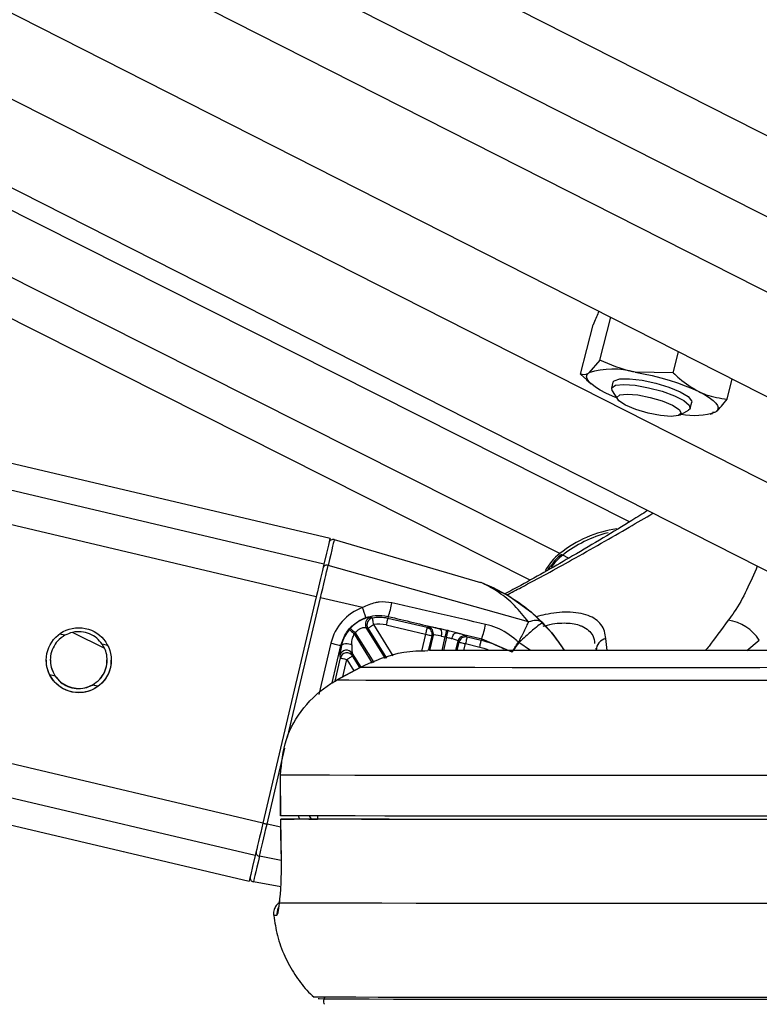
# Model space of a CAD drawing. Header units: millimetres. Extents: x 59675 to 443956, y 27057 to 412240.
# Tile 15 of 67: x 162991 to 165722, y 143756 to 147392. Entities that reach past the tile are written whole.
import ezdxf

# ---------------------------------------------------------------- set-up
doc = ezdxf.new("R2010")
doc.units = ezdxf.units.MM
doc.header["$LTSCALE"] = 50
doc.layers.add('COMPONENT_GEOMETRY', color=7, linetype='Continuous')
doc.styles.add('SLDTEXTSTYLE0', font='TXT', dxfattribs={"width": 0.75})
doc.dimstyles.new('SLDDIMSTYLE2', dxfattribs={"dimtxt": 2500, "dimasz": 165.1, "dimexe": 0, "dimexo": 0.0625, "dimgap": 625, "dimtad": 0, "dimtih": 1, "dimtoh": 1, "dimdec": 0, "dimrnd": 1e-09, "dimzin": 12, "dimdsep": 46, "dimtxsty": 'SLDTEXTSTYLE0', "dimsah": 1, "dimcen": 0.09, "dimadec": 0, "dimazin": 3, "dimtfac": 1, "dimtdec": 0, "dimtofl": 0, "dimtmove": 0, "dimatfit": 3, "dimfxl": 1, "dimfrac": 2, "dimtolj": 1, "dimtzin": 12, "dimarcsym": 0})

# ---------------------------------------------------------------- blocks, each defined once
blk = doc.blocks.new('_D_5')
at = {"layer": 'COMPONENT_GEOMETRY', "color": 7}
for p, q in [((239589.9, 151445.9), (257678.1, 151445.9)), ((257519.3, 151445.9), (257519.3, 99886.2)), ((252517.6, 99378.4), (251755.9, 99378.4)), ((251755.9, 99378.4), (251755.9, 95409.7)), ((262521.1, 99378.4), (263282.8, 99378.4)), ((263282.8, 99378.4), (263282.8, 95409.7)), ((251755.9, 95409.7), (252517.6, 95409.7)), ((263282.8, 95409.7), (262521.1, 95409.7)), ((257519.3, 40109.5), (257519.3, 91669.2)), ((98713.2, 40109.5), (257678.1, 40109.5))]:
    blk.add_line(p, q, dxfattribs=at)
for points in [[(257519.3, 151445.9), (257493.9, 151280.8), (257544.7, 151280.8)], [(257519.3, 40109.5), (257544.7, 40274.6), (257493.9, 40274.6)]]:
    blk.add_solid(points, dxfattribs=at)
at = {"layer": 'COMPONENT_GEOMETRY', "color": 7, "char_height": 2500, "attachment_point": 1, "style": 'SLDTEXTSTYLE0'}
for s, insert in [('7\'3.67"', (252517.6, 98632.3)), ('2227', (253824.9, 94891.9))]:
    blk.add_mtext(s, dxfattribs=dict(at, insert=insert))

msp = doc.modelspace()

# ---------------------------------------------------------------- linework, layer by layer
at = {"color": 7, "linetype": 'Continuous', "lineweight": 25}
for p, q in [((153970.88, 151981.17), (167294, 145216.88)), ((165243.29, 145538.14), (152468.36, 151968.11)), ((152722.14, 151970.31), (166073.64, 145191.62)), ((164137.28, 145476.56), (137169.69, 151835.52)), ((131705.45, 151788.33), (163838.92, 144211.26)), ((165134.05, 146134.67), (165174.26, 146293.09)), ((165062.17, 146083.16), (165108.44, 146265.44)), ((165404.63, 146088.7), (165424.29, 146166.15)), ((165134.05, 146134.67), (165092.77, 146087.9)), ((165404.63, 146088.7), (165264, 146090.67)), ((165062.17, 146083.16), (165084.94, 146062.01)), ((165084.85, 146062.08), (165101.95, 146047.14)), ((165182.03, 146053.08), (165176.53, 146031.41)), ((165603.33, 145991.21), (165622.23, 146065.65)), ((165178.83, 146021.74), (165198.65, 145990.61)), ((165428.4, 145932.29), (165460.67, 145950.19)), ((165467.31, 145957.6), (165472.8, 145979.26)), ((165549.02, 145942.42), (165562.06, 145944.44)), ((165540.36, 145935.85), (165549.97, 145938.01)), ((164152.46, 145472.13), (164692.77, 145314.46)), ((164869.66, 145168.66), (164130.1, 145376.94)), ((164086.64, 145261.32), (163889.55, 144425.48)), ((164257.38, 145221.08), (164102.01, 145257.7)), ((164352.01, 145188.55), (164350.27, 145181.4)), ((164495.37, 145147.19), (164350.27, 145181.4)), ((164342.1, 145033.16), (164271.35, 145147.56)), ((164271.35, 145147.56), (164277.32, 145145.09)), ((164344.55, 145157.13), (164489.64, 145122.92)), ((164499.85, 145149.86), (164495.37, 145147.19)), ((163187.99, 145129.73), (163304.3, 145071.18)), ((164518.42, 145119.83), (164505.11, 145063.38)), ((164513.94, 145117.15), (164518.42, 145119.83)), ((164568.59, 145137.18), (164545.36, 145142.39)), ((164547.94, 145116.16), (164563.02, 145113.08)), ((164603.77, 145128.45), (164697.21, 145106.14)), ((164643.17, 145112.33), (164640.4, 145116.72)), ((164695.7, 145099.94), (164643.17, 145112.33)), ((164177.6, 145081.32), (164179.55, 145080.91)), ((164602.07, 145062.97), (164610.37, 145098.15)), ((164610.37, 145098.15), (164613.15, 145093.76)), ((164637.45, 145088.06), (164689.98, 145075.68)), ((164697.21, 145106.14), (164695.7, 145099.94)), ((164697.21, 145106.14), (164808.08, 145058.07)), ((164834.87, 145092.16), (164834.67, 145092.32)), ((164835.01, 145092.09), (164834.87, 145092.16)), ((165118.32, 145071.37), (165120.24, 145063.2)), ((164173.68, 145044.84), (164175.25, 145035.32)), ((164219.22, 145052.24), (164250.64, 145001.44)), ((164220.78, 145042.72), (164219.22, 145052.24)), ((164248.04, 145000.64), (164161.52, 144953.11)), ((164161.56, 144953.01), (164248.08, 145000.55)), ((164248.08, 145000.55), (164248.02, 145000.67)), ((164161.56, 144953.01), (164161.51, 144953.12)), ((163953.76, 144602.78), (163953.97, 144452.78)), ((163954.23, 144602.77), (163953.76, 144602.78)), ((163954.43, 144452.77), (163954.23, 144602.77)), ((163953.97, 144452.78), (163954.43, 144452.77)), ((164090.92, 144452.87), (164091.16, 144440.18)), ((163954.84, 144440.27), (163957.38, 144286.04)), ((163955.18, 144440.27), (163955.39, 144440.28)), ((164091.16, 144440.53), (164004.72, 144440.41)), ((164058.94, 144440.34), (164091.16, 144440.38)), ((163957.72, 144285.91), (163957.26, 144286.03)), ((163955.59, 144190.12), (163854.47, 144208.44)), ((163950.58, 144130.37), (163950.75, 144138.35))]:
    msp.add_line(p, q, dxfattribs=at)
at = {"color": 8, "linetype": 'Continuous', "lineweight": 25}
for p, q in [((154719.35, 151987.67), (167293.47, 145603.66)), ((155256.06, 151992.34), (167293.1, 145881.01)), ((155836.92, 151997.4), (167292.7, 146181.18)), ((164875.93, 145322.91), (151686.86, 151961.31)), ((164986.05, 145421.07), (151986.83, 151963.92)), ((153357.33, 151975.83), (166368.91, 145369.72)), ((164086.64, 145261.32), (136240.33, 151827.49)), ((164114.9, 145381.22), (136758.09, 151831.96)), ((163861.3, 144305.76), (132113.67, 151791.85)), ((163889.55, 144425.48), (132630.74, 151796.31)), ((165017.93, 145403.38), (164996.75, 145415.13)), ((163980.2, 144741.1), (164102.01, 145257.7)), ((164277.32, 145145.09), (164345.76, 145034.43)), ((164369.94, 145042.81), (164298.55, 145158.25)), ((164923.4, 145164.56), (164916.91, 145170.09)), ((163158.45, 145118.93), (163138.34, 145123.67)), ((164294.11, 145016.51), (164227.44, 145124.34)), ((164230.6, 145127.97), (164298.56, 145018.06)), ((164489.64, 145122.92), (164475.01, 145060.89)), ((164501.27, 145063.41), (164513.94, 145117.15)), ((164551.25, 145063.15), (164563.02, 145113.08)), ((164567.49, 145112.04), (164555.96, 145063.13)), ((165160.07, 145062.31), (165156.02, 145106.99)), ((163316.26, 145081.72), (163296.09, 145086.48)), ((164140.76, 145089.95), (164096.15, 144900.78)), ((164145.05, 144943.23), (164177.6, 145081.32)), ((164613.15, 145093.76), (164605.88, 145062.96)), ((164631.51, 145062.89), (164637.45, 145088.06)), ((164877.66, 145062.49), (164835.02, 145092.09)), ((165676.8, 145062.31), (165722.32, 145101.16)), ((164175.25, 145035.32), (164154.91, 144949.07)), ((164247.12, 145000.14), (164220.78, 145042.72)), ((164184.48, 144965.73), (164199.55, 145029.62)), ((164199.55, 145029.62), (164225.22, 144988.11)), ((163122.81, 144967.84), (163102.8, 144972.56)), ((163279.66, 144930.85), (163260.47, 144935.38)), ((163904.92, 144421.86), (163971, 144702.09)), ((164069.23, 144440.5), (164061.91, 144452.27)), ((163955.34, 144409.97), (163904.92, 144421.86)), ((163957.36, 144287.43), (163876.82, 144302.8))]:
    msp.add_line(p, q, dxfattribs=at)
at = {"color": 7, "linetype": 'Continuous', "lineweight": 25, "flags": 128}
for points in [[(165264, 146090.67), (165295.13, 146084.84), (165326.81, 146077.83), (165358.51, 146069.76), (165389.66, 146060.78), (165419.76, 146051.04), (165448.27, 146040.7), (165474.72, 146029.93), (165498.64, 146018.94)], [(165156.19, 146013.4), (165135.19, 146024.45), (165117.48, 146035.35), (165103.37, 146045.92), (165093.08, 146055.99), (165086.81, 146065.37), (165084.66, 146073.91), (165086.66, 146081.46), (165092.77, 146087.9)], [(165182.03, 146053.08), (165186.63, 146059.21), (165207.9, 146065.77), (165243.58, 146066.35), (165289.37, 146060.87), (165339.75, 146050), (165388.64, 146035.06), (165430.15, 146017.83), (165459.27, 146000.41), (165472.48, 145984.88), (165472.8, 145979.26)], [(165178.83, 146021.74), (165177.26, 146033.33), (165191.83, 146042.13), (165222.09, 146045.19)], [(165222.09, 146045.19), (165264.39, 146042.13), (165313.62, 146033.33), (165363.86, 146019.85), (165409.03, 146003.31), (165443.7, 145985.71), (165463.69, 145969.17), (165466.57, 145955.68), (165460.67, 145950.19)], [(165498.64, 146018.94), (165519.64, 146007.89), (165537.35, 145996.99), (165551.47, 145986.42), (165561.75, 145976.35), (165568.02, 145966.97), (165570.17, 145958.43), (165568.17, 145950.87), (165562.06, 145944.44)], [(165195.13, 145996.14), (165180.11, 146002.41), (165156.19, 146013.4)], [(165233.92, 146009.73), (165273.2, 146006.58), (165318.88, 145997.63), (165364.03, 145984.23), (165401.76, 145968.42), (165426.31, 145952.6), (165433.97, 145939.2), (165423.56, 145930.24), (165396.67, 145927.1), (165357.39, 145930.24), (165311.7, 145939.2), (165266.55, 145952.6), (165228.83, 145968.42), (165204.27, 145984.23), (165196.61, 145997.63), (165207.03, 146006.58), (165233.92, 146009.73)], [(164137.28, 145476.56), (164137.28, 145476.56), (164135.84, 145470.34), (164131.55, 145452.05), (164124.52, 145422.12), (164114.9, 145381.22)], [(164152.46, 145472.13), (164152.09, 145470.55), (164151.02, 145465.92), (164149.22, 145458.28), (164146.74, 145447.66), (164143.56, 145434.13), (164139.71, 145417.77), (164135.22, 145398.67), (164130.1, 145376.94)], [(164114.9, 145381.22), (164112.33, 145370.32), (164109.4, 145357.85), (164106.13, 145343.99), (164102.58, 145328.93), (164098.81, 145312.9), (164094.85, 145296.12), (164090.78, 145278.85), (164086.64, 145261.32)], [(164102.01, 145257.7), (164106.12, 145275.13), (164110.17, 145292.31), (164114.1, 145308.99), (164117.86, 145324.94), (164121.38, 145339.91), (164124.64, 145353.7), (164127.56, 145366.1), (164130.1, 145376.94)], [(164298.55, 145158.25), (164297.7, 145162.89), (164296.87, 145167.36), (164296.11, 145171.5), (164295.43, 145175.17), (164294.87, 145178.22), (164294.43, 145180.56), (164294.15, 145182.1), (164294.02, 145182.77)], [(164350.27, 145181.4), (164350.12, 145180.73), (164349.76, 145179.21), (164349.21, 145176.89), (164348.49, 145173.87), (164347.64, 145170.24), (164346.67, 145166.14), (164345.63, 145161.72), (164344.55, 145157.13)], [(164212.08, 145144.69), (164212.6, 145144.23), (164213.76, 145143.18), (164215.53, 145141.59), (164217.84, 145139.51), (164220.6, 145137.01), (164223.72, 145134.18), (164227.09, 145131.13), (164230.6, 145127.97)], [(164277.32, 145145.09), (164277.92, 145145.46), (164279.25, 145146.29), (164281.27, 145147.55), (164283.92, 145149.19), (164287.09, 145151.16), (164290.68, 145153.38), (164294.54, 145155.77), (164298.55, 145158.25)], [(164495.37, 145147.19), (164495.21, 145146.52), (164494.85, 145145), (164494.31, 145142.68), (164493.58, 145139.66), (164492.73, 145136.03), (164491.76, 145131.93), (164490.72, 145127.51), (164489.64, 145122.92)], [(164208.27, 145140.3), (164208.8, 145139.86), (164210, 145138.86), (164211.83, 145137.34), (164214.23, 145135.35), (164217.09, 145132.97), (164220.33, 145130.27), (164223.82, 145127.36), (164227.44, 145124.34)], [(164489.64, 145122.92), (164494.23, 145121.83), (164498.65, 145120.79), (164502.76, 145119.82), (164506.39, 145118.96), (164509.42, 145118.24), (164511.74, 145117.69), (164513.26, 145117.32), (164513.94, 145117.15)], [(164563.02, 145113.08), (164564.01, 145117.42), (164564.99, 145121.62), (164565.89, 145125.54), (164566.71, 145129.07), (164567.4, 145132.08), (164567.96, 145134.48), (164568.36, 145136.2), (164568.59, 145137.18)], [(164567.49, 145112.04), (164568.49, 145116.37), (164569.46, 145120.56), (164570.36, 145124.48), (164571.17, 145128), (164571.87, 145131.01), (164572.43, 145133.42), (164572.83, 145135.15), (164573.05, 145136.13)], [(164587.08, 145106.76), (164588.46, 145111.3), (164590.19, 145115.57), (164592.2, 145119.44), (164594.42, 145122.75), (164596.78, 145125.39), (164599.18, 145127.26), (164601.54, 145128.29), (164603.77, 145128.45)], [(164643.17, 145112.33), (164643.01, 145111.66), (164642.66, 145110.14), (164642.11, 145107.83), (164641.39, 145104.8), (164640.54, 145101.18), (164639.57, 145097.08), (164638.53, 145092.65), (164637.45, 145088.06)], [(164140.76, 145089.95), (164147.82, 145088.29), (164154.56, 145086.71), (164160.78, 145085.24), (164166.25, 145083.96), (164170.81, 145082.89), (164174.29, 145082.08), (164176.58, 145081.55), (164177.6, 145081.32)], [(164179.55, 145080.91), (164181.32, 145083.77), (164184.5, 145086.09), (164188.88, 145087.72), (164194.21, 145088.57), (164200.15, 145088.58), (164206.31, 145087.75), (164212.33, 145086.13), (164217.81, 145083.83)], [(164613.15, 145093.76), (164613.82, 145093.61), (164615.35, 145093.26), (164617.67, 145092.71), (164620.7, 145092), (164624.32, 145091.15), (164628.43, 145090.19), (164632.86, 145089.15), (164637.45, 145088.06)], [(164689.98, 145075.68), (164691.06, 145080.27), (164692.11, 145084.69), (164693.07, 145088.79), (164693.93, 145092.42), (164694.64, 145095.44), (164695.19, 145097.76), (164695.55, 145099.27), (164695.7, 145099.94)], [(164175.25, 145035.32), (164175.93, 145035.17), (164177.45, 145034.81), (164179.77, 145034.27), (164182.8, 145033.56), (164186.43, 145032.71), (164190.53, 145031.75), (164194.96, 145030.7), (164199.55, 145029.62)], [(164199.55, 145029.62), (164203.56, 145032.1), (164207.42, 145034.49), (164211.01, 145036.71), (164214.18, 145038.66), (164216.83, 145040.3), (164218.86, 145041.54), (164220.19, 145042.36), (164220.78, 145042.72)], [(167165.76, 145000.55), (166910.13, 145000.27), (166658.79, 145000.02), (166413.15, 144999.81), (166174.62, 144999.63), (165944.54, 144999.48), (165724.21, 144999.37), (165514.88, 144999.29), (165317.73, 144999.26), (165133.87, 144999.26), (164964.35, 144999.29), (164810.11, 144999.37), (164672.05, 144999.48), (164550.93, 144999.63), (164447.44, 144999.81), (164362.17, 145000.02), (164295.59, 145000.27), (164248.08, 145000.55)], [(167165.91, 144953.01), (166916.86, 144952.74), (166671.64, 144952.49), (166431.51, 144952.28), (166197.69, 144952.09), (165971.37, 144951.94), (165753.72, 144951.82), (165545.84, 144951.74), (165348.78, 144951.69), (165163.56, 144951.67), (164991.11, 144951.69), (164832.34, 144951.74), (164688.02, 144951.82), (164558.91, 144951.94), (164445.66, 144952.09), (164348.85, 144952.28), (164268.98, 144952.49), (164206.44, 144952.74), (164161.56, 144953.01)], [(167163.07, 144602.77), (166910.29, 144602.49), (166661.06, 144602.24), (166416.55, 144602.01), (166177.89, 144601.82), (165946.23, 144601.66), (165722.62, 144601.52), (165508.12, 144601.42), (165303.73, 144601.36), (165110.4, 144601.33), (164929.05, 144601.33), (164760.52, 144601.36), (164605.6, 144601.42), (164465.01, 144601.52), (164339.41, 144601.66), (164229.38, 144601.82), (164135.46, 144602.01), (164058.06, 144602.24), (163997.56, 144602.49), (163954.23, 144602.77)], [(167163.27, 144452.77), (166910.49, 144452.49), (166661.26, 144452.24), (166416.74, 144452.01), (166178.1, 144451.82), (165946.42, 144451.66), (165722.82, 144451.53), (165508.32, 144451.43), (165303.93, 144451.36), (165110.6, 144451.33), (164929.25, 144451.33), (164760.73, 144451.36), (164605.8, 144451.43), (164465.21, 144451.53), (164339.61, 144451.66), (164229.58, 144451.82), (164135.65, 144452.01), (164058.26, 144452.24), (163997.76, 144452.49), (163954.43, 144452.77)], [(163889.55, 144425.48), (163885.42, 144407.96), (163881.35, 144390.7), (163877.39, 144373.93), (163873.62, 144357.93), (163870.07, 144342.89), (163866.81, 144329.06), (163863.87, 144316.62), (163861.3, 144305.76)], [(163876.82, 144302.8), (163879.37, 144313.6), (163882.3, 144325.97), (163885.55, 144339.72), (163889.07, 144354.67), (163892.83, 144370.6), (163896.76, 144387.27), (163900.8, 144404.44), (163904.92, 144421.86)], [(163957.72, 144285.91), (163956.08, 144385.88), (163955.18, 144440.27)], [(167157.96, 144440.27), (166891.88, 144439.97), (166629.84, 144439.71), (166373.19, 144439.48), (166123.27, 144439.28), (165881.38, 144439.12), (165648.76, 144438.99), (165426.64, 144438.89), (165216.15, 144438.84), (165018.39, 144438.82), (164834.4, 144438.84), (164665.11, 144438.89), (164511.42, 144438.99), (164374.12, 144439.12), (164253.91, 144439.28), (164151.43, 144439.48), (164067.21, 144439.71), (164001.67, 144439.97), (163955.18, 144440.27)], [(167105.28, 144440.34), (166853.99, 144440.06), (166606.7, 144439.82), (166364.62, 144439.61), (166128.95, 144439.42), (165900.83, 144439.27), (165681.38, 144439.15), (165471.67, 144439.07), (165272.75, 144439.02), (165085.57, 144439), (164911.07, 144439.02), (164750.09, 144439.07), (164603.42, 144439.15), (164471.79, 144439.27), (164355.83, 144439.42), (164256.12, 144439.61), (164173.14, 144439.82), (164107.31, 144440.06), (164058.94, 144440.34)], [(163861.3, 144305.76), (163851.68, 144265.06), (163844.65, 144235.33), (163840.36, 144217.26), (163838.92, 144211.26)], [(163876.82, 144302.8), (163871.71, 144281.16), (163867.22, 144262.16), (163863.37, 144245.9), (163860.19, 144232.47), (163857.7, 144221.96), (163855.91, 144214.43), (163854.83, 144209.91), (163854.47, 144208.44)], [(167240.98, 144130.37), (166979.74, 144130.07), (166721.94, 144129.81), (166468.86, 144129.57), (166221.77, 144129.36), (165981.89, 144129.19), (165750.41, 144129.05), (165528.49, 144128.94), (165317.24, 144128.87), (165117.7, 144128.84), (164930.87, 144128.84), (164757.68, 144128.87), (164599, 144128.94), (164455.61, 144129.05), (164328.21, 144129.19), (164217.46, 144129.36), (164123.9, 144129.57), (164048, 144129.81), (163990.13, 144130.07), (163950.58, 144130.37)], [(165927.95, 143781.55), (165712.85, 143781.44), (165507.29, 143781.35), (165312.27, 143781.31), (165128.74, 143781.29), (164957.61, 143781.31), (164799.68, 143781.35), (164655.75, 143781.44), (164526.5, 143781.55), (164412.58, 143781.7), (164314.53, 143781.88), (164232.83, 143782.09), (164167.88, 143782.33), (164120, 143782.59), (164089.42, 143782.89), (164076.28, 143783.21), (164075.74, 143783.29)], [(165836.73, 143774.36), (165624.63, 143774.26), (165422.72, 143774.19), (165232.01, 143774.15), (165053.45, 143774.15), (164887.93, 143774.19), (164736.27, 143774.26), (164599.24, 143774.36), (164477.5, 143774.49), (164371.68, 143774.66), (164282.29, 143774.85), (164209.79, 143775.08), (164154.53, 143775.34), (164116.79, 143775.62), (164096.75, 143775.94), (164093.28, 143776.13)]]:
    msp.add_lwpolyline(points, dxfattribs=at)
at = {"color": 8, "linetype": 'Continuous', "lineweight": 25, "flags": 128}
for points in [[(164703.51, 145310.79), (164797.52, 145264.36), (164882.45, 145202.87), (164955.9, 145128.05), (165002.08, 145064.65)], [(164689.98, 145075.68), (164705.38, 145071.63), (164719.93, 145067.01)], [(163889.56, 144425.5), (163889.85, 144425.43), (163890.74, 144425.22), (163892.18, 144424.88), (163894.1, 144424.42), (163896.44, 144423.86), (163899.1, 144423.24), (163901.96, 144422.56), (163904.92, 144421.86)]]:
    msp.add_lwpolyline(points, dxfattribs=at)
at = {"color": 7, "linetype": 'Continuous', "lineweight": 25}
msp.add_circle((163209.46, 145027.01), 120, dxfattribs=at)
for centre, radius, start, end in [((165183.02, 145802.79), 299.05, 74.28837, 107.56433), ((165480.94, 146184.64), 253.53, 259.36065, 288.65927), ((165254.7, 145086.91), 428.75, 97.86849, 128.7975), ((164148.25, 145457.72), 15.01, 73.7384, 166.71798), ((165280.73, 145052.12), 460.89, 104.70616, 128.03505), ((165110.47, 145261.3), 202.5, 127.9077, 151.94741), ((164993.02, 145410.39), 6.04, 51.75954, 116.29792), ((164125.1, 145363.86), 14.01, 69.05538, 160.17103), ((164657.66, 145194.19), 125.29, 68.53598, 73.72527), ((164025.3, 145127.35), 250.29, 13.10558, 21.99292), ((164083.8, 145290.49), 286.92, 339.19036, 349.68122), ((164292.73, 145160.63), 25.06, 103.42966, 211.43992), ((164298.71, 145158.16), 25.06, 100.78022, 211.429), ((164318.87, 145048.22), 136.83, 76.73154, 100.46438), ((164338.03, 145031.42), 169.4, 138.03262, 140.00096), ((164318.87, 145048.24), 111.88, 76.73015, 100.46401), ((164489.54, 145122.83), 25.05, 346.90845, 76.5538), ((164494.04, 145125.51), 25.04, 346.90287, 76.56446), ((164420.37, 145211.2), 296.11, 339.21772, 349.86731), ((165584.72, 145012.01), 163.96, 32.93576, 82.03159), ((164316.62, 145049.98), 116.11, 137.80448, 140.17826), ((164522.73, 145126.92), 27.41, 336.89009, 34.35024), ((164634.72, 145092.34), 25.03, 76.90275, 166.57287), ((164637.5, 145087.95), 25.03, 76.90272, 166.57267), ((165165.16, 145063.01), 44.92, 101.73819, 179.7585), ((164618.63, 144772.7), 336.19, 61.50113, 76.74708), ((164198.03, 145038.82), 25.08, 32.35457, 166.10467), ((164199.6, 145029.3), 25.08, 32.34251, 166.12009), ((163878.2, 144316.74), 14.01, 173.22681, 264.35927), ((163857.14, 144223.19), 14.99, 166.69707, 259.74173)]:
    msp.add_arc(centre, radius, start, end, dxfattribs=at)
at = {"color": 8, "linetype": 'Continuous', "lineweight": 25}
for centre, radius, start, end in [((165115.23, 145261.46), 194.04, 127.63286, 146.42566), ((163991.23, 144090.59), 50.14, 154.43753, 186.27067), ((163939.86, 144236.6), 151.5, 265.81438, 270.57779)]:
    msp.add_arc(centre, radius, start, end, dxfattribs=at)
at = {"color": 7, "linetype": 'Continuous', "lineweight": 25}
for centre, major_axis, ratio, start_param, end_param in [((164320.42, 145047.6), (148.34, 109.85), 0.9999301, 1.2819742, 2.2726399), ((164567.85, 145133.64), (68.13, -16.06), 0.0510995, 1.9192293, 3.0889225), ((164474.75, 144729.46), (-391.92, 486.88), 0.9999438, 4.6049593, 4.804692), ((164474.75, 144728.85), (492.91, 384.29), 0.9999434, 6.1924654, 6.3911166), ((164562.12, 145109.34), (43.8, -10.33), 0.0802149, 1.9192281, 3.0889213), ((164566.59, 145108.28), (43.8, -10.33), 0.0802149, 0.0520484, 1.1030216), ((164572.32, 145132.58), (68.13, -16.06), 0.0510995, 0.0520496, 1.1030228), ((164196.52, 145140.84), (22.61, 96.45), 0.036791, 2.2498983, 3.0530667), ((164220.82, 145135.11), (1.31, 83.32), 0.0336101, 2.2343358, 3.0375042)]:
    msp.add_ellipse(centre, major_axis=major_axis, ratio=ratio, start_param=start_param, end_param=end_param, dxfattribs=at)
at = {"color": 8, "linetype": 'Continuous', "lineweight": 25}
msp.add_ellipse((164194.19, 144512.29), major_axis=(148.34, 109.85), ratio=0.9999301, start_param=2.8346326, end_param=2.9039699, dxfattribs=at)
at = {"color": 7, "linetype": 'Continuous', "lineweight": 25}
for points, knots in [([(165130.74, 146316.33), (165129.8, 146314.48), (165122.46, 146299.94), (165114.97, 146281.52), (165108.44, 146265.44)], [0, 0, 0, 0, 0.12760505, 1, 1, 1, 1]), ([(165264, 146090.67), (165260.8, 146091.24), (165215.2, 146099.29), (165173.15, 146117.63), (165134.05, 146134.67)], [0, 0, 0, 0, 0.0701858, 1, 1, 1, 1]), ([(165404.63, 146088.7), (165412.17, 146081.43), (165441.42, 146053.22), (165474.26, 146033.55), (165498.64, 146018.94)], [0, 0, 0, 0, 0.2575105, 1, 1, 1, 1]), ([(165092.77, 146087.9), (165091.93, 146087.31), (165079.85, 146078.91), (165070.69, 146081.12), (165062.17, 146083.16)], [0, 0, 0, 0, 0.07019102, 1, 1, 1, 1]), ([(165498.64, 146018.94), (165507.76, 146014.82), (165541.68, 145999.48), (165577.29, 145994.7), (165603.33, 145991.21)], [0, 0, 0, 0, 0.2686428, 1, 1, 1, 1]), ([(165562.06, 145944.44), (165562.92, 145945.07), (165575.14, 145954.07), (165589.75, 145973.32), (165603.33, 145991.21)], [0, 0, 0, 0, 0.0701883, 1, 1, 1, 1]), ([(165309.84, 145579.4), (165290.67, 145567.42), (165205.19, 145514), (165049.04, 145420.41), (164887.83, 145327.96), (164802.27, 145282.28), (164782.59, 145271.77)], [0, 0, 0, 0, 0.1231829, 0.549235, 0.8963698, 1, 1, 1, 1]), ([(164151.44, 145472.17), (164150.92, 145472.37), (164149.53, 145472.88), (164148.05, 145472.62), (164147.12, 145472.46)], [0, 0, 0, 0, 0.372887, 1, 1, 1, 1]), ([(164990.35, 145415.8), (164984.12, 145410.85), (164970.74, 145400.22), (164960.11, 145385.21), (164954.42, 145377.18)], [0, 0, 0, 0, 0.4654871, 1, 1, 1, 1]), ([(164954.42, 145377.18), (164950.11, 145372.69), (164945.24, 145367.6), (164942.3, 145361.09), (164941.96, 145360.33)], [0, 0, 0, 0, 0.8835834, 1, 1, 1, 1]), ([(164869.66, 145168.66), (164852.99, 145189.63), (164819.31, 145232.01), (164761.52, 145278.98), (164713.97, 145305.14), (164694.14, 145313.85), (164693.15, 145314.29), (164692.77, 145314.46)], [0, 0, 0, 0, 0.2905359, 0.5871124, 0.8904078, 0.9584516, 1, 1, 1, 1]), ([(164703.51, 145310.79), (164704.02, 145310.58), (164705.44, 145310.01), (164733.34, 145298.77), (164788.47, 145271.06), (164862.52, 145222.56), (164904.11, 145182.56), (164923.4, 145164)], [0, 0, 0, 0, 0.0346253, 0.0965643, 0.4099162, 0.7262755, 1, 1, 1, 1]), ([(164366.09, 145239.09), (164350.39, 145241.11), (164329.59, 145243.79), (164292.63, 145237.46), (164272.67, 145228.19), (164257.38, 145221.08)], [0, 0, 0, 0, 0.4178539, 0.5539742, 1, 1, 1, 1]), ([(164711.86, 145159.11), (164653.44, 145172.55), (164538.16, 145199.09), (164422.93, 145225.88), (164366.09, 145239.09)], [0, 0, 0, 0, 0.50673033, 1, 1, 1, 1]), ([(164177.6, 145081.32), (164181.79, 145094.21), (164190.99, 145122.57), (164221.1, 145158.62), (164250.53, 145177.12), (164267.36, 145183.45), (164269.07, 145184.1)], [0, 0, 0, 0, 0.28277087, 0.62195849, 0.96151927, 1, 1, 1, 1]), ([(164286.91, 145185), (164285.52, 145185.04), (164283.94, 145185.09), (164276.61, 145183.81), (164265.18, 145180.95), (164244.59, 145171.78), (164225.74, 145158.74), (164215.8, 145148.51), (164212.08, 145144.69)], [0, 0, 0, 0, 0.1768545, 0.2006998, 0.4111593, 0.6409061, 0.8658748, 1, 1, 1, 1]), ([(164269.07, 145184.1), (164280.76, 145187.47), (164307.94, 145195.32), (164336.01, 145191.01), (164352.01, 145188.55)], [0, 0, 0, 0, 0.4297557, 1, 1, 1, 1]), ([(164294.02, 145182.77), (164292.34, 145183.31), (164289.94, 145184.08), (164287.61, 145184.79), (164286.91, 145185)], [0, 0, 0, 0, 0.69880527, 1, 1, 1, 1]), ([(164352.01, 145188.55), (164413.95, 145173.76), (164478.4, 145158.38), (164542.85, 145142.99), (164545.36, 145142.39)], [0, 0, 0, 0, 0.9610578, 1, 1, 1, 1]), ([(164230.6, 145127.97), (164232.35, 145130.32), (164236.67, 145136.08), (164242.77, 145140.69), (164250.5, 145145.07), (164258.79, 145147.86), (164268.06, 145148.47), (164270.26, 145147.86), (164271.35, 145147.56)], [0, 0, 0, 0, 0.12606426, 0.30948383, 0.33535704, 0.55977227, 0.78061613, 1, 1, 1, 1]), ([(164832.86, 145093.67), (164830.06, 145096.24), (164806.21, 145118.2), (164766.12, 145143.84), (164725.2, 145155.35), (164711.86, 145159.11)], [0, 0, 0, 0, 0.0822661, 0.700786, 1, 1, 1, 1]), ([(164869.66, 145168.66), (164867.43, 145163.68), (164862.8, 145153.37), (164853.17, 145133.5), (164842.93, 145113.12), (164836.03, 145099.78), (164832.87, 145093.68)], [0, 0, 0, 0, 0.2617544, 0.5417106, 0.7903643, 1, 1, 1, 1]), ([(164923.4, 145164), (164921.22, 145163.65), (164916.84, 145162.96), (164897.64, 145148.27), (164877.89, 145131.46), (164858.28, 145114), (164843.61, 145100.18), (164835.02, 145092.09)], [0, 0, 0, 0, 0.2607567, 0.5213345, 0.6696924, 0.8065213, 1, 1, 1, 1]), ([(164923.4, 145164), (164919.84, 145166.74), (164913.06, 145171.94), (164895.49, 145174.98), (164879.54, 145171.08), (164869.66, 145168.66)], [0, 0, 0, 0, 0.29691209, 0.56428978, 1, 1, 1, 1]), ([(164923.4, 145164.56), (164923.27, 145164.7), (164923.02, 145164.96), (164922.57, 145165.39), (164922.37, 145165.58)], [0, 0, 0, 0, 0.5564308, 1, 1, 1, 1]), ([(163158.45, 145118.93), (163149.01, 145112.52), (163131.67, 145100.73), (163113.43, 145073.24), (163104.26, 145043.65), (163104.1, 145013.93), (163110.55, 144988.38), (163118.96, 144974.29), (163122.81, 144967.84)], [0, 0, 0, 0, 0.2046404, 0.3763373, 0.5488353, 0.7033621, 0.8642839, 1, 1, 1, 1]), ([(163296.09, 145086.48), (163289.96, 145094.09), (163277.69, 145109.31), (163250.1, 145125.62), (163218.89, 145133.35), (163186.02, 145131.49), (163167.57, 145123.09), (163158.45, 145118.93)], [0, 0, 0, 0, 0.1964468, 0.392661, 0.5933591, 0.7988344, 1, 1, 1, 1]), ([(164208.27, 145140.3), (164202.36, 145132.18), (164189.45, 145114.44), (164182.28, 145093.43), (164179.78, 145081.96), (164179.55, 145080.91)], [0, 0, 0, 0, 0.4335626, 0.9480125, 1, 1, 1, 1]), ([(164217.81, 145083.83), (164217.8, 145084.58), (164217.77, 145092.45), (164218.96, 145106.46), (164224.88, 145118.94), (164227.44, 145124.34)], [0, 0, 0, 0, 0.05669, 0.5921137, 1, 1, 1, 1]), ([(164563.02, 145113.08), (164564.15, 145112.81), (164565.64, 145112.47), (164567.13, 145112.12), (164567.49, 145112.04)], [0, 0, 0, 0, 0.7627051, 1, 1, 1, 1]), ([(164567.49, 145112.04), (164572.4, 145110.79), (164579.24, 145109.04), (164585.36, 145107.26), (164587.08, 145106.76)], [0, 0, 0, 0, 0.71898957, 1, 1, 1, 1]), ([(164573.05, 145136.13), (164572.7, 145136.21), (164571.21, 145136.56), (164569.72, 145136.91), (164568.59, 145137.18)], [0, 0, 0, 0, 0.2369599, 1, 1, 1, 1]), ([(164603.77, 145128.45), (164601.04, 145129.15), (164591.08, 145131.72), (164580.63, 145134.28), (164573.05, 145136.13)], [0, 0, 0, 0, 0.2743444, 1, 1, 1, 1]), ([(163260.47, 144935.38), (163269.9, 144941.81), (163287.24, 144953.62), (163305.48, 144981.14), (163314.65, 145010.73), (163314.81, 145040.44), (163308.36, 145065.97), (163299.94, 145080.04), (163296.09, 145086.48)], [0, 0, 0, 0, 0.2046504, 0.3763509, 0.5488364, 0.7033628, 0.8642671, 1, 1, 1, 1]), ([(164808.09, 145058.06), (164808.3, 145058.27), (164808.73, 145058.68), (164810.48, 145060.98), (164812.96, 145064.4), (164816.13, 145068.92), (164819.88, 145074.34), (164824.03, 145080.45), (164828.43, 145087), (164831.4, 145091.47), (164832.88, 145093.7)], [0, 0, 0, 0, 0.1250311, 0.249994, 0.3749867, 0.5000065, 0.6249795, 0.7499649, 0.8749822, 1, 1, 1, 1]), ([(164808.79, 145057.59), (164809.08, 145057.75), (164809.65, 145058.06), (164811.6, 145060.2), (164814.28, 145063.47), (164817.6, 145067.85), (164821.48, 145073.14), (164825.73, 145079.14), (164830.2, 145085.63), (164833.18, 145090.09), (164834.67, 145092.32)], [0, 0, 0, 0, 0.1248701, 0.2500637, 0.3745345, 0.4997973, 0.6245452, 0.7494494, 0.8746225, 1, 1, 1, 1]), ([(164808.79, 145057.59), (164809.09, 145057.74), (164809.69, 145058.04), (164812.35, 145060.84), (164817.49, 145067.27), (164824.46, 145076.89), (164830.4, 145085.49), (164833.38, 145089.94), (164834.87, 145092.16)], [0, 0, 0, 0, 0.125443, 0.2509965, 0.499992, 0.7489898, 0.8745712, 1, 1, 1, 1]), ([(164808.96, 145057.47), (164809.26, 145057.63), (164809.86, 145057.93), (164811.84, 145060.05), (164814.53, 145063.3), (164817.9, 145067.67), (164821.79, 145072.96), (164826.07, 145078.95), (164830.55, 145085.42), (164833.53, 145089.87), (164835.01, 145092.09)], [0, 0, 0, 0, 0.1249759, 0.2500039, 0.3750164, 0.5000003, 0.6249954, 0.7500111, 0.8749802, 1, 1, 1, 1]), ([(164834.67, 145092.32), (164833.91, 145092.68), (164833.14, 145093.04), (164832.88, 145093.7), (164832.88, 145093.7)], [0, 0, 0, 0, 0.9984914, 1, 1, 1, 1]), ([(164248.08, 145000.55), (164300.91, 145024.11), (164381.26, 145059.94), (164468.5, 145061.8), (164498.39, 145062.44)], [0, 0, 0, 0, 0.65743587, 1, 1, 1, 1]), ([(167169.22, 145063.44), (167148.93, 145063.42), (167054.42, 145063.31), (166887.49, 145063.14), (166670.75, 145062.93), (166458.99, 145062.75), (166253.15, 145062.6), (166054.3, 145062.47), (165863.37, 145062.38), (165681.33, 145062.31), (165509.07, 145062.27), (165347.42, 145062.27), (165197.24, 145062.29), (165059.18, 145062.35), (164934.04, 145062.43), (164822.33, 145062.54), (164724.78, 145062.68), (164641.64, 145062.85), (164574.18, 145063.04), (164525.39, 145063.24), (164506.22, 145063.37), (164498.32, 145063.43)], [0, 0, 0, 0, 0.0152236, 0.0709314, 0.1266484, 0.1823638, 0.2380788, 0.2937913, 0.3495025, 0.4052115, 0.4609171, 0.5166184, 0.5723137, 0.628, 0.6836746, 0.7393288, 0.7949538, 0.8505247, 0.9059951, 0.9612495, 1, 1, 1, 1]), ([(163099.43, 144979.25), (163095.43, 144989.31), (163089.58, 145004.06), (163090.48, 145021.53), (163090.76, 145027.08)], [0, 0, 0, 0, 0.682323, 1, 1, 1, 1]), ([(163105.37, 145027.76), (163105.18, 145023.58), (163104.54, 145009.69), (163110.76, 144989.08), (163119.03, 144974.99), (163122.81, 144968.55)], [0, 0, 0, 0, 0.1893025, 0.6291759, 1, 1, 1, 1]), ([(163260.47, 144936.09), (163269.92, 144942.51), (163287.31, 144954.3), (163305.23, 144981.77), (163314.12, 145007.34), (163313.69, 145022.81), (163313.54, 145027.92)], [0, 0, 0, 0, 0.3227077, 0.5935055, 0.8655463, 1, 1, 1, 1]), ([(163328.15, 145027.26), (163328.39, 145020.92), (163329.02, 145004.33), (163320.06, 144978.04), (163305.36, 144952.93), (163292.74, 144941.03), (163286.49, 144935.14)], [0, 0, 0, 0, 0.1783377, 0.4664978, 0.7356051, 1, 1, 1, 1]), ([(163286.49, 144935.14), (163277.7, 144928.82), (163260.13, 144916.18), (163225.2, 144906.39), (163188.04, 144907.02), (163151.49, 144919.63), (163120.91, 144943.24), (163105.64, 144965.58), (163100.27, 144977.4), (163099.43, 144979.25)], [0, 0, 0, 0, 0.1547691, 0.3093026, 0.4684685, 0.6367424, 0.8065784, 0.9697044, 1, 1, 1, 1]), ([(163122.81, 144968.55), (163128.95, 144960.94), (163141.21, 144945.71), (163168.8, 144929.4), (163200.02, 144921.68), (163232.89, 144923.54), (163251.34, 144931.94), (163260.47, 144936.09)], [0, 0, 0, 0, 0.1964399, 0.3926578, 0.5933435, 0.7988115, 1, 1, 1, 1]), ([(163122.81, 144967.84), (163128.95, 144960.21), (163141.22, 144944.97), (163168.81, 144928.65), (163200.02, 144920.93), (163232.89, 144922.8), (163251.34, 144931.22), (163260.47, 144935.38)], [0, 0, 0, 0, 0.1964726, 0.3926546, 0.5933452, 0.7987863, 1, 1, 1, 1]), ([(163954.23, 144602.77), (163958.56, 144647.46), (163967.22, 144736.8), (164035.53, 144855.63), (164108.61, 144922.48), (164154.4, 144948.88), (164161.56, 144953.01)], [0, 0, 0, 0, 0.3136643, 0.6271446, 0.941619, 1, 1, 1, 1]), ([(163955.71, 144440.29), (163957.37, 144440.3), (163960.69, 144440.32), (163972.12, 144440.35), (163987.13, 144440.38), (163998.74, 144440.4), (164004.72, 144440.41)], [0, 0, 0, 0, 0.2461332, 0.4924467, 0.7386517, 1, 1, 1, 1]), ([(163950.58, 144130.37), (163951.79, 144140.62), (163954.72, 144165.45), (163957.9, 144219.14), (163957.78, 144263.68), (163957.72, 144285.91)], [0, 0, 0, 0, 0.2603463, 0.6306857, 1, 1, 1, 1]), ([(163952, 144133.4), (163948.17, 144130.55), (163940.01, 144124.48), (163931.49, 144110.19), (163927.4, 144095.8), (163929.27, 144087.11), (163929.87, 144084.33)], [0, 0, 0, 0, 0.2536823, 0.5403628, 0.8530095, 1, 1, 1, 1]), ([(163941.39, 144085.11), (163942.94, 144087.03), (163946.21, 144091.07), (163949.08, 144116.86), (163950.58, 144130.37)], [0, 0, 0, 0, 0.4758732, 1, 1, 1, 1]), ([(163950.75, 144138.35), (163950.48, 144136.34), (163949.01, 144125.49), (163947.79, 144115.62), (163946.27, 144109.48), (163946.59, 144110.44), (163946.62, 144110.51)], [0, 0, 0, 0, 0.1241245, 0.6693009, 0.9735759, 1, 1, 1, 1]), ([(163929.79, 144084.2), (163933.34, 144059.44), (163940.74, 144007.81), (163967.99, 143934.37), (164005.31, 143866.81), (164042.59, 143816.07), (164069.44, 143790.78), (164078.56, 143782.19)], [0, 0, 0, 0, 0.2178061, 0.4542902, 0.6783489, 0.8907334, 1, 1, 1, 1]), ([(164117.89, 143781.61), (164117.13, 143780.63), (164114.57, 143777.29), (164112.92, 143769.53), (164113.45, 143761.53), (164115.77, 143757.5), (164116.43, 143756.36)], [0, 0, 0, 0, 0.1408169, 0.4781539, 0.8527994, 1, 1, 1, 1])]:
    msp.add_open_spline(points, degree=3, knots=knots, dxfattribs=at)
at = {"color": 8, "linetype": 'Continuous', "lineweight": 25}
for points, knots in [([(164789.07, 145267.77), (164807.16, 145277.12), (164889.44, 145319.67), (165045.08, 145405.09), (165207.26, 145497.61), (165300.54, 145552.54), (165329.35, 145569.5)], [0, 0, 0, 0, 0.0921862, 0.4193602, 0.8206647, 1, 1, 1, 1]), ([(165714.97, 145373.72), (165689.14, 145314.41), (165657.81, 145242.47), (165614.97, 145184.55), (165607.45, 145174.39)], [0, 0, 0, 0, 0.8244685, 1, 1, 1, 1]), ([(165156.02, 145106.99), (165152.88, 145125.2), (165147.09, 145158.79), (165094.56, 145195.92), (165020.57, 145207.44), (164950.77, 145200.75), (164909.74, 145190.14), (164898.82, 145187.31)], [0, 0, 0, 0, 0.270533, 0.4990823, 0.7308324, 0.9283349, 1, 1, 1, 1]), ([(164924.51, 145152.56), (164926.48, 145153.16), (164954.16, 145161.67), (165002.57, 145166.89), (165045.99, 145161.33), (165082.82, 145146.11), (165110.07, 145124.26), (165113.1, 145098.59), (165114.3, 145088.4)], [0, 0, 0, 0, 0.0183098, 0.25675, 0.4823169, 0.5355181, 0.8156398, 1, 1, 1, 1]), ([(165607.45, 145174.39), (165581.76, 145139.52), (165549.9, 145096.28), (165527.77, 145067.79), (165523.49, 145062.28)], [0, 0, 0, 0, 0.8064967, 1, 1, 1, 1])]:
    msp.add_open_spline(points, degree=3, knots=knots, dxfattribs=at)

# ---------------------------------------------------------------- dimensions: what is measured, and where the dimension line sits
at = {"layer": 'COMPONENT_GEOMETRY', "color": 7}
dim = msp.add_linear_dim(base=(257519.32, 40109.55), p1=(239526.37, 151445.89), p2=(98649.72, 40109.55), angle=90, dimstyle='SLDDIMSTYLE2', dxfattribs=at)
dim.commit()
dim.dimension.update_dxf_attribs({"geometry": '_D_5', "text_midpoint": (257519.32, 95777.72), "dimtype": 160})

doc.saveas('drawing.dxf')
